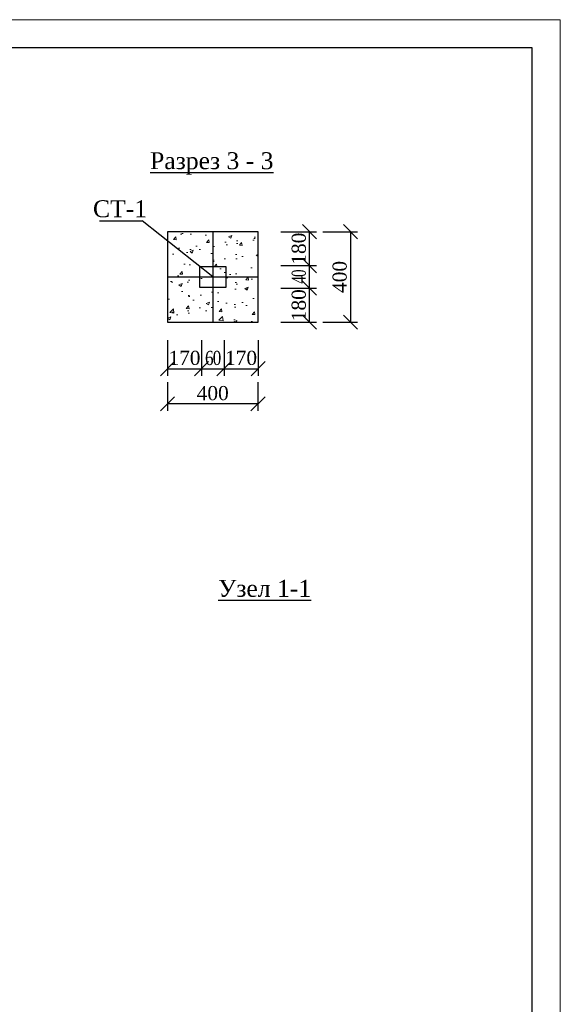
# Model space of a CAD drawing. Header units: inches. Extents: x 9403 to 10041, y 45 to 1090.
# Tile 39 of 41: x 9817 to 9913, y 528 to 702. Entities that reach past the tile are written whole.
import ezdxf

# ---------------------------------------------------------------- set-up
doc = ezdxf.new("R2010")
doc.units = ezdxf.units.IN
doc.header["$MEASUREMENT"] = 0
doc.layers.add('Водопровод 2', color=7, linetype='Continuous')
doc.layers.add('вынеска', color=7, linetype='Continuous', lineweight=9)
doc.styles.add('TIEMS', font='times.ttf')
doc.dimstyles.new('Копия (1) ISO-25', dxfattribs={"dimtxt": 2.5, "dimasz": 2.5, "dimexe": 1.25, "dimexo": 0.625, "dimtad": 1, "dimtxsty": 'Standard', "dimblk": 'OBLIQUE', "dimcen": 2.5, "dimadec": 0, "dimazin": 0, "dimtfac": 1, "dimtmove": 0, "dimatfit": 3, "dimldrblk": 'OBLIQUE', "dimfxl": 1, "dimarcsym": 0})

# ---------------------------------------------------------------- blocks, each defined once
blk = doc.blocks.new('_Oblique')
at = {"color": 0, "linetype": 'ByBlock', "lineweight": -2}
blk.add_line((-0.5, -0.5), (0.5, 0.5), dxfattribs=at)
blk = doc.blocks.new('*D328')
at = {"color": 0, "lineweight": -2, "transparency": 16777216}
for p, q in [((9843.46, 645.8), (9843.46, 639.47)), ((9849.46, 645.8), (9849.46, 639.47)), ((9843.46, 640.72), (9849.46, 640.72))]:
    blk.add_line(p, q, dxfattribs=at)
at = {"layer": 'Defpoints', "color": 0, "transparency": 16777216}
for p in [(9843.46, 646.43), (9849.46, 646.43), (9849.46, 640.72)]:
    blk.add_point(p, dxfattribs=at)
at = {"color": 0, "lineweight": -2, "transparency": 16777216, "xscale": 2.5, "yscale": 2.5, "zscale": 2.5, "rotation": 180}
blk.add_blockref('_Oblique', (9843.46, 640.72), dxfattribs=at)
at = {"color": 0, "lineweight": -2, "transparency": 16777216, "xscale": 2.5, "yscale": 2.5, "zscale": 2.5}
blk.add_blockref('_Oblique', (9849.46, 640.72), dxfattribs=at)
at = {"color": 0, "transparency": 16777216, "insert": (9846.46, 642.62), "char_height": 2.5, "attachment_point": 5, "style": 'TIEMS'}
blk.add_mtext('170', dxfattribs=at)
blk = doc.blocks.new('*D329')
at = {"color": 0, "lineweight": -2, "transparency": 16777216}
for p, q in [((9849.46, 645.8), (9849.46, 639.47)), ((9853.46, 645.8), (9853.46, 639.47)), ((9849.46, 640.72), (9853.46, 640.72))]:
    blk.add_line(p, q, dxfattribs=at)
at = {"layer": 'Defpoints', "color": 0, "transparency": 16777216}
for p in [(9849.46, 646.43), (9853.46, 646.43), (9853.46, 640.72)]:
    blk.add_point(p, dxfattribs=at)
at = {"color": 0, "lineweight": -2, "transparency": 16777216, "xscale": 2.5, "yscale": 2.5, "zscale": 2.5, "rotation": 180}
blk.add_blockref('_Oblique', (9849.46, 640.72), dxfattribs=at)
at = {"color": 0, "lineweight": -2, "transparency": 16777216, "xscale": 2.5, "yscale": 2.5, "zscale": 2.5}
blk.add_blockref('_Oblique', (9853.46, 640.72), dxfattribs=at)
at = {"color": 0, "transparency": 16777216, "insert": (9851.46, 642.61), "char_height": 2.5, "attachment_point": 5, "style": 'TIEMS'}
blk.add_mtext('{\\W0.8;\\T0.9;60}', dxfattribs=at)
blk = doc.blocks.new('*D330')
at = {"color": 0, "lineweight": -2, "transparency": 16777216}
for p, q in [((9853.46, 645.8), (9853.46, 639.47)), ((9859.48, 645.8), (9859.48, 639.47)), ((9853.46, 640.72), (9859.48, 640.72))]:
    blk.add_line(p, q, dxfattribs=at)
at = {"layer": 'Defpoints', "color": 0, "transparency": 16777216}
for p in [(9853.46, 646.43), (9859.48, 646.43), (9859.48, 640.72)]:
    blk.add_point(p, dxfattribs=at)
at = {"color": 0, "lineweight": -2, "transparency": 16777216, "xscale": 2.5, "yscale": 2.5, "zscale": 2.5, "rotation": 180}
blk.add_blockref('_Oblique', (9853.46, 640.72), dxfattribs=at)
at = {"color": 0, "lineweight": -2, "transparency": 16777216, "xscale": 2.5, "yscale": 2.5, "zscale": 2.5}
blk.add_blockref('_Oblique', (9859.48, 640.72), dxfattribs=at)
at = {"color": 0, "transparency": 16777216, "insert": (9856.47, 642.62), "char_height": 2.5, "attachment_point": 5, "style": 'TIEMS'}
blk.add_mtext('170', dxfattribs=at)
blk = doc.blocks.new('*D331')
at = {"color": 0, "lineweight": -2, "transparency": 16777216}
for p, q in [((9843.46, 638.36), (9843.46, 633.25)), ((9859.46, 638.36), (9859.46, 633.25)), ((9859.46, 634.5), (9843.46, 634.5))]:
    blk.add_line(p, q, dxfattribs=at)
at = {"layer": 'Defpoints', "color": 0, "transparency": 16777216}
for p in [(9843.46, 638.98), (9859.46, 638.98), (9843.46, 634.5)]:
    blk.add_point(p, dxfattribs=at)
at = {"color": 0, "lineweight": -2, "transparency": 16777216, "xscale": 2.5, "yscale": 2.5, "zscale": 2.5, "rotation": 180}
blk.add_blockref('_Oblique', (9843.46, 634.5), dxfattribs=at)
at = {"color": 0, "lineweight": -2, "transparency": 16777216, "xscale": 2.5, "yscale": 2.5, "zscale": 2.5}
blk.add_blockref('_Oblique', (9859.46, 634.5), dxfattribs=at)
at = {"color": 0, "transparency": 16777216, "insert": (9851.46, 636.39), "char_height": 2.5, "attachment_point": 5, "style": 'TIEMS'}
blk.add_mtext('400', dxfattribs=at)
blk = doc.blocks.new('*D332')
at = {"color": 0, "lineweight": -2, "transparency": 16777216}
for p, q in [((9863.5, 654.95), (9869.84, 654.95)), ((9868.59, 648.95), (9868.59, 654.95)), ((9863.5, 648.95), (9869.84, 648.95))]:
    blk.add_line(p, q, dxfattribs=at)
at = {"layer": 'Defpoints', "color": 0, "transparency": 16777216}
for p in [(9862.88, 654.95), (9868.59, 654.95), (9862.88, 648.95)]:
    blk.add_point(p, dxfattribs=at)
at = {"color": 0, "lineweight": -2, "transparency": 16777216, "xscale": 2.5, "yscale": 2.5, "zscale": 2.5}
for p, rotation in [((9868.59, 654.95), 90), ((9868.59, 648.95), 270)]:
    blk.add_blockref('_Oblique', p, dxfattribs=dict(at, rotation=rotation))
at = {"color": 0, "transparency": 16777216, "insert": (9866.69, 651.95), "char_height": 2.5, "attachment_point": 5, "rotation": 90, "style": 'TIEMS'}
blk.add_mtext('180', dxfattribs=at)
blk = doc.blocks.new('*D333')
at = {"color": 0, "lineweight": -2, "transparency": 16777216}
for p, q in [((9863.5, 658.95), (9869.84, 658.95)), ((9868.59, 654.95), (9868.59, 658.95)), ((9863.5, 654.95), (9869.84, 654.95))]:
    blk.add_line(p, q, dxfattribs=at)
at = {"layer": 'Defpoints', "color": 0, "transparency": 16777216}
for p in [(9862.88, 658.95), (9868.59, 658.95), (9862.88, 654.95)]:
    blk.add_point(p, dxfattribs=at)
at = {"color": 0, "lineweight": -2, "transparency": 16777216, "xscale": 2.5, "yscale": 2.5, "zscale": 2.5}
for p, rotation in [((9868.59, 658.95), 90), ((9868.59, 654.95), 270)]:
    blk.add_blockref('_Oblique', p, dxfattribs=dict(at, rotation=rotation))
at = {"color": 0, "transparency": 16777216, "insert": (9866.69, 656.95), "char_height": 2.5, "attachment_point": 5, "rotation": 90, "style": 'TIEMS'}
blk.add_mtext('{\\W0.7;\\T0.9;40}', dxfattribs=at)
blk = doc.blocks.new('*D334')
at = {"color": 0, "lineweight": -2, "transparency": 16777216}
for p, q in [((9863.5, 664.95), (9869.84, 664.95)), ((9868.59, 658.95), (9868.59, 664.95)), ((9863.5, 658.95), (9869.84, 658.95))]:
    blk.add_line(p, q, dxfattribs=at)
at = {"layer": 'Defpoints', "color": 0, "transparency": 16777216}
for p in [(9862.88, 664.95), (9868.59, 664.95), (9862.88, 658.95)]:
    blk.add_point(p, dxfattribs=at)
at = {"color": 0, "lineweight": -2, "transparency": 16777216, "xscale": 2.5, "yscale": 2.5, "zscale": 2.5}
for p, rotation in [((9868.59, 664.95), 90), ((9868.59, 658.95), 270)]:
    blk.add_blockref('_Oblique', p, dxfattribs=dict(at, rotation=rotation))
at = {"color": 0, "transparency": 16777216, "insert": (9866.69, 661.95), "char_height": 2.5, "attachment_point": 5, "rotation": 90, "style": 'TIEMS'}
blk.add_mtext('180', dxfattribs=at)
blk = doc.blocks.new('*D335')
at = {"color": 0, "lineweight": -2, "transparency": 16777216}
for p, q in [((9870.95, 664.95), (9877.06, 664.95)), ((9875.81, 664.95), (9875.81, 648.95)), ((9870.95, 648.95), (9877.06, 648.95))]:
    blk.add_line(p, q, dxfattribs=at)
at = {"layer": 'Defpoints', "color": 0, "transparency": 16777216}
for p in [(9870.32, 664.95), (9870.32, 648.95), (9875.81, 648.95)]:
    blk.add_point(p, dxfattribs=at)
at = {"color": 0, "lineweight": -2, "transparency": 16777216, "xscale": 2.5, "yscale": 2.5, "zscale": 2.5}
for p, rotation in [((9875.81, 664.95), 90), ((9875.81, 648.95), 270)]:
    blk.add_blockref('_Oblique', p, dxfattribs=dict(at, rotation=rotation))
at = {"color": 0, "transparency": 16777216, "insert": (9873.92, 656.95), "char_height": 2.5, "attachment_point": 5, "rotation": 90, "style": 'TIEMS'}
blk.add_mtext('400', dxfattribs=at)

msp = doc.modelspace()

# ---------------------------------------------------------------- hatches: boundary and pattern name
at = {"layer": 'вынеска'}
h = msp.add_hatch(dxfattribs=at)
h.set_pattern_fill('AR-CONC', color=256, scale=0.032, style=0)
h.set_pattern_definition([(50, (9851.479, 656.948), (5.83, -0.51), [0.6096, -6.7056]), (355, (9851.479, 656.948), (-1.1278, 6.1138), [0.4877, -5.3645]), (100.45, (9851.965, 656.9056), (4.7022, 5.6037), [0.518, -5.6989]), (46.184, (9851.479, 658.574), (8.6745, -1.3454), [0.9144, -10.0584]), (96.636, (9852.202, 658.462), (7.597, 7.9176), [0.777, -8.5483]), (351.18, (9851.479, 658.574), (7.597, 7.9176), [0.7315, -8.0467]), (21, (9852.292, 658.1673), (4.8517, -3.2725), [0.6096, -6.7056]), (326, (9852.292, 658.1673), (1.9777, 5.894), [0.4877, -5.3645]), (71.45, (9852.696, 657.8946), (6.8293, 2.6215), [0.518, -5.6989]), (37.5, (9851.479, 656.9481), (0.09884, 2.70576), [0, -5.29946, 0, -5.44576, 0, -5.3848]), (7.5, (9851.479, 656.948), (2.1382, 3.2058), [0, -3.1049, 0, -5.17754, 0, -2.0523]), (327.5, (9849.6665, 656.9481), (4.3389, -0.18332), [0, -2.032, 0, -6.33984, 0, -8.4125]), (317.5, (9848.8537, 656.948), (4.7401, 0.8136), [0, -2.6416, 0, -4.2103, 0, -5.9741])])
h.paths.add_polyline_path([(9859.479, 664.948), (9843.479, 664.948), (9843.479, 663.299), (9849.894, 658.194, -0.7099232), (9853.459, 656.948, -1), (9849.459, 656.948, -0.1696432), (9849.894, 658.194), (9843.479, 663.299), (9843.479, 648.948), (9859.479, 648.948)])

# ---------------------------------------------------------------- linework, layer by layer
for p in [(9831.452, 666.883), (9851.459, 656.948)]:
    msp.add_line(p, (9838.975, 666.883))
at = {"ltscale": 25}
for p, q in [((9843.479, 664.948), (9843.479, 648.948)), ((9859.479, 664.948), (9843.479, 664.948)), ((9859.479, 648.948), (9859.479, 664.948)), ((9843.479, 648.948), (9859.479, 648.948))]:
    msp.add_line(p, q, dxfattribs=at)
at = {"linetype": 'ByBlock'}
for points in [[(9851.479, 664.948), (9851.479, 648.948)], [(9843.479, 656.948), (9859.479, 656.948)]]:
    msp.add_lwpolyline(points, dxfattribs=at)
msp.add_lwpolyline([(9849.156, 658.787), (9853.802, 658.787), (9853.802, 655.109), (9849.156, 655.109)], close=True, dxfattribs=at)
at = {"layer": 'Водопровод 2', "linetype": 'Continuous', "lineweight": 15}
msp.add_lwpolyline([(9492.931, 405.444), (9912.931, 405.444), (9912.931, 702.444), (9492.931, 702.444)], close=True, dxfattribs=at)
at = {"layer": 'Водопровод 2', "linetype": 'Continuous'}
msp.add_lwpolyline([(9512.931, 410.444), (9907.931, 410.444), (9907.931, 697.444), (9512.931, 697.444)], close=True, dxfattribs=at)

# ---------------------------------------------------------------- texts
at = {"char_height": 3, "style": 'TIEMS'}
for s, insert, width, attachment_point in [('{\\LРазрез 3 - 3}', (9851.289, 677.025), 21.73963, 5), ('СТ-1', (9835.064, 667.467), 2.30027, 8), ('{\\LУзел 1-1}', (9860.644, 601.859), 21.73963, 5)]:
    msp.add_mtext(s, dxfattribs=dict(at, insert=insert, width=width, attachment_point=attachment_point))

# ---------------------------------------------------------------- dimensions: what is measured, and where the dimension line sits
at = {"color": 7}
for base, p1, p2, text, picture, middle in [((9868.59, 664.948), (9862.879, 658.948), (9862.879, 664.948), '180', '*D334', (9868.59, 661.948)), ((9868.59, 658.948), (9862.879, 654.948), (9862.879, 658.948), '{\\W0.7;\\T0.9;40}', '*D333', (9868.59, 656.948)), ((9868.59, 654.948), (9862.879, 648.947), (9862.879, 654.948), '180', '*D332', (9868.59, 651.948))]:
    dim = msp.add_linear_dim(base=base, p1=p1, p2=p2, angle=90, text=text, dimstyle='Копия (1) ISO-25', override={"dimtxsty": 'TIEMS'}, dxfattribs=at)
    dim.commit()
    dim.dimension.update_dxf_attribs({"geometry": picture, "text_midpoint": middle, "dimtype": 160})
dim = msp.add_linear_dim(base=(9875.812, 648.947), p1=(9870.324, 664.948), p2=(9870.324, 648.947), angle=90, text='400', dimstyle='Копия (1) ISO-25', override={"dimtxsty": 'TIEMS'}, dxfattribs=at)
dim.commit()
dim.dimension.update_dxf_attribs({"geometry": '*D335', "text_midpoint": (9873.915, 656.948)})
for base, p1, p2, text, picture, middle in [((9849.459, 640.718), (9843.458, 646.429), (9849.459, 646.429), '170', '*D328', (9846.459, 640.718)), ((9853.459, 640.718), (9849.459, 646.429), (9853.459, 646.429), '{\\W0.8;\\T0.9;60}', '*D329', (9851.459, 640.718)), ((9859.479, 640.718), (9853.459, 646.429), (9859.479, 646.429), '170', '*D330', (9856.469, 640.718))]:
    dim = msp.add_linear_dim(base=base, p1=p1, p2=p2, text=text, dimstyle='Копия (1) ISO-25', override={"dimtxsty": 'TIEMS'}, dxfattribs=at)
    dim.commit()
    dim.dimension.update_dxf_attribs({"geometry": picture, "text_midpoint": middle, "dimtype": 160})
dim = msp.add_linear_dim(base=(9843.458, 634.497), p1=(9859.459, 638.984), p2=(9843.458, 638.984), text='400', dimstyle='Копия (1) ISO-25', override={"dimtxsty": 'TIEMS'}, dxfattribs=at)
dim.commit()
dim.dimension.update_dxf_attribs({"geometry": '*D331', "text_midpoint": (9851.459, 636.394)})

doc.saveas('drawing.dxf')
